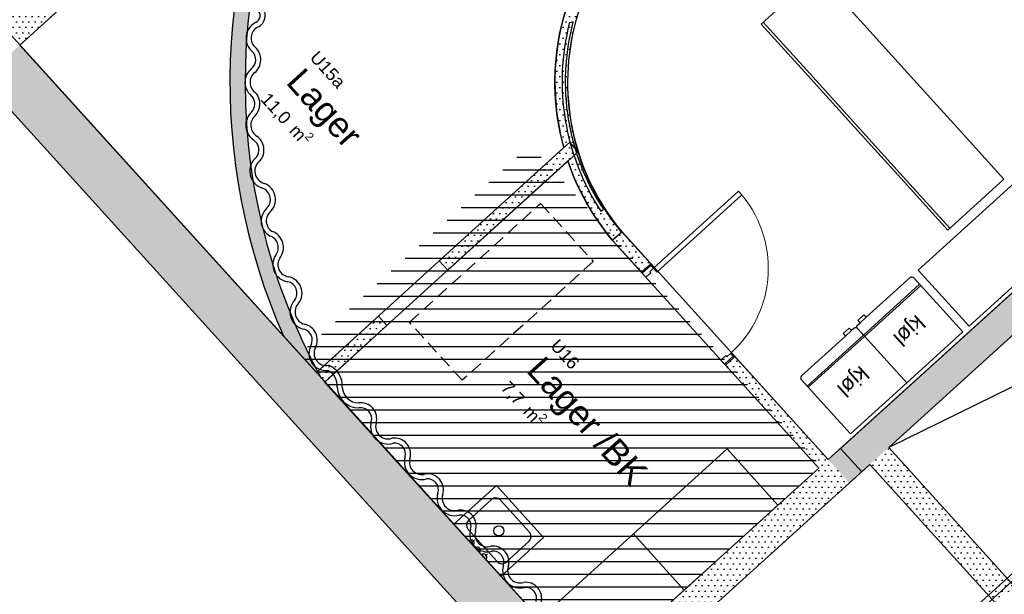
# Model space of a CAD drawing. Header units: millimetres. Extents: x 62961 to 109894, y 64087 to 106742.
# Tile 6 of 35: x 67377 to 75166, y 84066 to 88611. Entities that reach past the tile are written whole.
import ezdxf
from ezdxf.enums import TextEntityAlignment as Align

# ---------------------------------------------------------------- set-up
doc = ezdxf.new("R2010")
doc.units = ezdxf.units.MM
doc.header["$LTSCALE"] = 0.5
doc.header["$MEASUREMENT"] = 0
doc.linetypes.add('PLINE', pattern=[0])
doc.linetypes.add('Under snittplan', pattern=[300, 200, -100])
for name, color, linetype in [('000 2D grafikk', 7, 'Continuous'), ('231- Bærende yttervegger', 7, 'Continuous'), ('231- Bærende yttervegger (Skravur)', 7, 'Continuous'), ('24-- Innervegger', 7, 'Continuous'), ('241- Bærende innervegger', 7, 'Continuous'), ('241- Bærende innervegger (Skravur)', 7, 'Continuous'), ('242- Ikke-bærende innervegger IARK', 7, 'Continuous'), ('242- Ikke-bærende innervegger IARK (Skravur)', 7, 'Continuous'), ('244- Vinduer_ dører_ foldevegger', 7, 'Continuous'), ('25-- Dekker', 7, 'Continuous'), ('27-- Fast inventar (Skravur)(Nye konstruksjoner)', 7, 'Continuous'), ('27-- Fast inventar(Nye konstruksjoner)', 7, 'Continuous'), ('279- Annet fast inventar', 7, 'Continuous'), ('279- Annet fast inventar(Nye konstruksjoner)', 7, 'Continuous'), ('287- Andre rekkverk_ håndlister og fendere', 7, 'Continuous'), ('315- Utstyr for sanitærinstallasjoner', 7, 'Continuous'), ('862- M___Nettoareal', 7, 'Continuous'), ('862- M___Nettoareal(Polylinje)', 7, 'Continuous'), ('862- M___Nettoareal(Tekst)', 7, 'Continuous')]:
    doc.layers.add(name, color=color, linetype=linetype)
doc.layers.add('234- Vinduer_ dører_ porter', color=7, linetype='Continuous', lineweight=0)
doc.styles.add('GENERATED_STYLE_1', font='arial.ttf')
pattern_1 = [(0, (0, 0), (0, 86.60254), [0, -50]), (0, (25, 43.3), (0, 86.60254), [0, -50])]

# ---------------------------------------------------------------- blocks, each defined once
blk = doc.blocks.new('Lager _BK_U16_8', base_point=(71818.7, 85453.1))
at = {"layer": '862- M___Nettoareal(Polylinje)', "linetype": 'PLINE', "flags": 128}
blk.add_lwpolyline([(69788.3, 85743.6), (71893.3, 83428.2), (73698.9, 85064.3), (72067.5, 86864.7, -0.093544), (71713.8, 87493.5)], format="xyb", close=True, dxfattribs=at)
at = {"layer": '862- M___Nettoareal(Tekst)', "insert": (71273.6, 85782.3), "char_height": 100, "attachment_point": 1, "rotation": 312.16193, "style": 'GENERATED_STYLE_1'}
blk.add_mtext('\\A1;{\\pql;\\pt0,12050;\\fArial|b0|i0|c0|p0;\\W1.000000;7,7\\fArial|b0|i0|c0|p0;\\W1.000000;\\A1{\\H.66x;\\S^  ;}\\fArial|b0|i0|c0|p0;\\W1.000000; m\\fArial|b0|i0|c0|p0;\\W1.000000;\\A1{\\H.66x;\\S2^  ;}}', dxfattribs=at)
at = {"layer": '862- M___Nettoareal(Tekst)', "style": 'GENERATED_STYLE_1'}
for tag, height, p in [('ROOM_NUMBER', 100, (71642.3, 86093.3)), ('ROOM_NAME', 200, (71525.8, 85965)), ('DUMMY_861', 100, (71811.1, 85929.7)), ('DUMMY_863', 100, (71292.8, 85799.7)), ('DUMMY_862', 200, (72344.6, 85106.5))]:
    blk.add_attdef(tag, text='', height=height, rotation=312.16193, dxfattribs=at).set_placement(p, align=Align.TOP_LEFT)
blk = doc.blocks.new('Foaje_U17B_9', base_point=(77016.1, 92658))
at = {"layer": '862- M___Nettoareal(Polylinje)', "linetype": 'PLINE', "flags": 128}
blk.add_lwpolyline([(70742.5, 91459.6), (70819.8, 91374.3, -0.080784), (71904.3, 92018.1), (72860.3, 89828.7, 0.505663), (72137.4, 86928.6), (72142.7, 86933), (73774, 85132.4), (83926.2, 94331.5), (79416.5, 99319.8), (79145.3, 99074.1), (78190.4, 100127.5), (77081.8, 99122.5), (78036.7, 98069.1), (71758.9, 92380.6)], format="xyb", close=True, dxfattribs=at)
at = {"layer": '862- M___Nettoareal(Tekst)', "style": 'GENERATED_STYLE_1'}
for tag, height, p in [('ROOM_NUMBER', 100, (77018.8, 93100.4)), ('ROOM_NAME', 200, (76902.4, 92972)), ('DUMMY_861', 100, (77249.1, 92868.9)), ('DUMMY_863', 100, (76669.4, 92806.8)), ('DUMMY_862', 200, (77362.9, 92509.2))]:
    blk.add_attdef(tag, text='', height=height, rotation=312.16193, dxfattribs=at).set_placement(p, align=Align.TOP_LEFT)
blk = doc.blocks.new('Lager_U15a_27', base_point=(69742.3, 87925.6))
at = {"layer": '862- M___Nettoareal(Polylinje)', "linetype": 'PLINE', "flags": 128}
blk.add_lwpolyline([(70742.5, 91459.8), (67376.5, 88409.6), (69724.9, 85821.1), (71681.4, 87599.2, -0.228567), (71984.7, 89263.5), (69513.2, 89523, -0.137894), (70819.8, 91374.3)], format="xyb", close=True, dxfattribs=at)
at = {"layer": '862- M___Nettoareal(Tekst)', "insert": (69372.4, 88063.8), "char_height": 100, "attachment_point": 1, "rotation": 312.16193, "style": 'GENERATED_STYLE_1'}
blk.add_mtext('\\A1;{\\pql;\\pt0,12050;\\fArial|b0|i0|c0|p0;\\W1.000000;11,0\\fArial|b0|i0|c0|p0;\\W1.000000;\\A1{\\H.66x;\\S^  ;}\\fArial|b0|i0|c0|p0;\\W1.000000; m\\fArial|b0|i0|c0|p0;\\W1.000000;\\A1{\\H.66x;\\S2^  ;}}', dxfattribs=at)
at = {"layer": '862- M___Nettoareal(Tekst)', "style": 'GENERATED_STYLE_1'}
for tag, height, p in [('ROOM_NUMBER', 100, (69739.8, 88373.7)), ('ROOM_NAME', 200, (69623.3, 88245.4)), ('DUMMY_861', 100, (69959.9, 88153.5)), ('DUMMY_863', 100, (69390.4, 88080.1)), ('DUMMY_862', 200, (70094.2, 87771.1))]:
    blk.add_attdef(tag, text='', height=height, rotation=312.16193, dxfattribs=at).set_placement(p, align=Align.TOP_LEFT)
blk = doc.blocks.new('Veggåpning 01[21]')
at = {"layer": '244- Vinduer_ dører_ foldevegger', "linetype": 'PLINE'}
for p, q in [((70763.3, 86629.7), (70696.1, 86703.7)), ((70282.3, 86192.5), (70215, 86266.5))]:
    blk.add_line(p, q, dxfattribs=at)
blk = doc.blocks.new('Dør[22]')
at = {"layer": '234- Vinduer_ dører_ porter', "linetype": 'PLINE'}
for p, q in [((73064.1, 87254.1), (72391.3, 86644.4)), ((73091, 87224.5), (73064.1, 87254.1)), ((72418.1, 86614.8), (73091, 87224.5)), ((72363.7, 86674.8), (72295.6, 86613)), ((72302.3, 86605.6), (72370.4, 86667.4)), ((72391.3, 86644.4), (72361.6, 86617.6)), ((72370.4, 86667.4), (72363.7, 86674.8)), ((72370.4, 86667.4), (72391.3, 86644.4)), ((72391.3, 86644.4), (72418.1, 86614.8)), ((72302.3, 86605.6), (72295.6, 86613)), ((72331.1, 86573.7), (72302.3, 86605.6)), ((72369.7, 86608.7), (72331.1, 86573.7)), ((72361.6, 86617.6), (72369.7, 86608.7)), ((72924.7, 85918.7), (72963.3, 85953.6)), ((73021.8, 85948.6), (72953.6, 85886.8)), ((73028.5, 85941.2), (72960.3, 85879.4)), ((72963.3, 85953.6), (72971.3, 85944.7)), ((72971.3, 85944.7), (73001, 85971.6)), ((73001, 85971.6), (73021.8, 85948.6)), ((73021.8, 85948.6), (73028.5, 85941.2)), ((72953.6, 85886.8), (72924.7, 85918.7)), ((72953.6, 85886.8), (72960.3, 85879.4))]:
    blk.add_line(p, q, dxfattribs=at)
blk.add_arc((72391.3, 86644.4), 908, 312.18069, 42.18069, dxfattribs=at)
at = {"layer": '244- Vinduer_ dører_ foldevegger', "linetype": 'PLINE'}
for p, q in [((72369.7, 86680.2), (72344.8, 86707.6)), ((72369.7, 86680.2), (72344.8, 86707.6)), ((72295.6, 86613), (72270.7, 86640.4)), ((72295.6, 86613), (72270.7, 86640.4)), ((72295.6, 86613), (72363.7, 86674.8)), ((72295.6, 86613), (72363.7, 86674.8)), ((72363.7, 86674.8), (72369.7, 86680.2)), ((72363.7, 86674.8), (72369.7, 86680.2)), ((72960.3, 85879.4), (73028.5, 85941.2)), ((72960.3, 85879.4), (73028.5, 85941.2)), ((73028.5, 85941.2), (73034.4, 85946.5)), ((73028.5, 85941.2), (73034.4, 85946.5)), ((73034.4, 85946.5), (73059.3, 85919.1)), ((73034.4, 85946.5), (73059.3, 85919.1)), ((72960.3, 85879.4), (72985.2, 85852)), ((72960.3, 85879.4), (72985.2, 85852))]:
    blk.add_line(p, q, dxfattribs=at)
blk = doc.blocks.new('Utslagsvask[12]', base_point=(70998.3, 84415.4))
at = {"layer": '315- Utstyr for sanitærinstallasjoner', "linetype": 'PLINE'}
for p, q in [((71108.2, 84815.3), (70926.7, 84650.7)), ((71410.5, 84556.1), (71178.9, 84811.8)), ((70923.2, 84580.1), (71154.9, 84324.5)), ((70939.5, 84480.2), (70922.7, 84498.7)), ((70956.3, 84461.7), (70973.1, 84443.2)), ((70957.2, 84479.3), (70975.7, 84496.1)), ((71225.5, 84321), (71407, 84485.5)), ((71040.2, 84369.1), (71023.5, 84387.6)), ((71057.9, 84368.2), (71076.4, 84385)), ((71057, 84350.5), (71073.8, 84332))]:
    blk.add_line(p, q, dxfattribs=at)
at = {"layer": '315- Utstyr for sanitærinstallasjoner', "linetype": 'PLINE', "flags": 128}
blk.add_lwpolyline([(71149.1, 84926.5), (71521.8, 84515.2), (71184.6, 84209.7), (70811.9, 84621)], close=True, dxfattribs=at)
for points in [[(70964.7, 84452.4, 1), (70931.1, 84489.5)], [(71013.7, 84398.3, 1), (70982.8, 84432.4)], [(71065.4, 84341.3, 1), (71031.8, 84378.3)]]:
    blk.add_lwpolyline(points, format="xyb", close=True, dxfattribs=at)
at = {"layer": '315- Utstyr for sanitærinstallasjoner', "linetype": 'PLINE'}
blk.add_circle((71166.9, 84568.1), 40, dxfattribs=at)
for centre, start, end in [((71141.8, 84778.2), 42.18069, 132.18069), ((70960.3, 84613.7), 132.18069, 222.18069), ((71373.5, 84522.6), 312.18069, 42.18069), ((71191.9, 84358), 222.18069, 312.18069)]:
    blk.add_arc(centre, 50, start, end, dxfattribs=at)
blk = doc.blocks.new('Wall 28[23]', base_point=(71830.8, 80889.3))
at = {"layer": '24-- Innervegger', "linetype": 'PLINE'}
blk.add_line((71733.2, 81070.6), (87656, 95458.9), dxfattribs=at)
blk = doc.blocks.new('Underskap[27]', base_point=(74794.3, 87757.3))
at = {"layer": '27-- Fast inventar(Nye konstruksjoner)', "linetype": 'PLINE'}
for p, q in [((75163.6, 87349.7), (74794.3, 87757.3)), ((75163.6, 87349.7), (74794.3, 87757.3)), ((74349.7, 87354.4), (74719, 86946.8)), ((74366, 87369.2), (74735.3, 86961.6)), ((74719, 86946.8), (75163.6, 87349.7))]:
    blk.add_line(p, q, dxfattribs=at)
blk = doc.blocks.new('Underskap[28]', base_point=(74425, 88164.8))
at = {"layer": '27-- Fast inventar(Nye konstruksjoner)', "linetype": 'PLINE'}
for p, q in [((74794.3, 87757.3), (74425, 88164.8)), ((74794.3, 87757.3), (74425, 88164.8)), ((73980.4, 87761.9), (74349.7, 87354.4)), ((73996.7, 87776.7), (74366, 87369.2))]:
    blk.add_line(p, q, dxfattribs=at)
blk = doc.blocks.new('Underskap[29]', base_point=(74055.7, 88572.4))
at = {"layer": '27-- Fast inventar(Nye konstruksjoner)', "linetype": 'PLINE'}
for p, q in [((74425, 88164.8), (74055.7, 88572.4)), ((74425, 88164.8), (74055.7, 88572.4)), ((73627.4, 88184.3), (73996.7, 87776.7)), ((73611.1, 88169.5), (73980.4, 87761.9))]:
    blk.add_line(p, q, dxfattribs=at)
blk = doc.blocks.new('Underskap[30]', base_point=(73686.4, 88980))
at = {"layer": '27-- Fast inventar(Nye konstruksjoner)', "linetype": 'PLINE'}
for p, q in [((73686.4, 88980), (73241.8, 88577.1)), ((74055.7, 88572.4), (73686.4, 88980)), ((74055.7, 88572.4), (73686.4, 88980)), ((73241.8, 88577.1), (73611.1, 88169.5)), ((73258.1, 88591.9), (73627.4, 88184.3))]:
    blk.add_line(p, q, dxfattribs=at)
blk = doc.blocks.new('Kjøleskap[31]', base_point=(73991, 86182.6))
at = {"layer": '27-- Fast inventar(Nye konstruksjoner)', "linetype": 'PLINE'}
for p, q in [((74496.2, 86518.6), (74051.6, 86115.7)), ((74504.9, 86509), (74060.3, 86106.1)), ((74024.9, 86213.4), (74072.8, 86256.8))]:
    blk.add_line(p, q, dxfattribs=at)
at = {"layer": '27-- Fast inventar(Nye konstruksjoner)', "linetype": 'PLINE', "flags": 128}
blk.add_lwpolyline([(74421.2, 86572.5, -0.414214), (74448.6, 86571.2), (74838.5, 86140.9), (74393.9, 85738), (74004, 86168.3, -0.414214), (74005.3, 86195.6), (74024.9, 86213.4), (74007.6, 86232.6), (74055.4, 86275.9), (74072.8, 86256.8)], format="xyb", close=True, dxfattribs=at)
at = {"layer": '27-- Fast inventar(Nye konstruksjoner)', "style": 'GENERATED_STYLE_1'}
blk.add_attdef('txt', text='', height=120, rotation=222.18069, dxfattribs=at).set_placement((74414.7, 86151.3), align=Align.MIDDLE_CENTER)
blk = doc.blocks.new('Kjøleskap[32]', base_point=(73991, 86182.6))
at = {"layer": '27-- Fast inventar(Nye konstruksjoner)', "linetype": 'PLINE'}
for p, q in [((73607, 85712.8), (74051.6, 86115.7)), ((73615.7, 85703.3), (74060.3, 86106.1)), ((73957, 86151.8), (73909.2, 86108.5))]:
    blk.add_line(p, q, dxfattribs=at)
at = {"layer": '27-- Fast inventar(Nye konstruksjoner)', "linetype": 'PLINE', "flags": 128}
blk.add_lwpolyline([(73560.7, 85792.8, 0.414214), (73559.3, 85765.4), (73949.2, 85335.1), (74393.9, 85738), (74004, 86168.3, 0.414214), (73976.6, 86169.6), (73957, 86151.8), (73939.7, 86171), (73891.8, 86127.6), (73909.2, 86108.5)], format="xyb", close=True, dxfattribs=at)
at = {"layer": '27-- Fast inventar(Nye konstruksjoner)', "style": 'GENERATED_STYLE_1'}
blk.add_attdef('txt', text='', height=120, rotation=222.18069, dxfattribs=at).set_placement((73970.1, 85748.4), align=Align.MIDDLE_CENTER)
blk = doc.blocks.new('Bokhylle 02[33]', base_point=(72972.5, 85215.8))
at = {"layer": '27-- Fast inventar(Nye konstruksjoner)', "linetype": 'PLINE', "flags": 128}
blk.add_lwpolyline([(72972.5, 85215.8), (72231.5, 84544.3), (72634.4, 84099.7), (73375.4, 84771.2)], close=True, dxfattribs=at)
blk = doc.blocks.new('Bokhylle 02[34]', base_point=(72231.5, 84544.3))
at = {"layer": '27-- Fast inventar(Nye konstruksjoner)', "linetype": 'PLINE', "flags": 128}
blk.add_lwpolyline([(72231.5, 84544.3), (71490.5, 83872.8), (71893.3, 83428.2), (72634.4, 84099.7)], close=True, dxfattribs=at)

msp = doc.modelspace()

# ---------------------------------------------------------------- hatches: boundary and pattern name
at = {"linetype": 'Continuous'}
h = msp.add_hatch(dxfattribs=at)
h.set_pattern_fill('Linjer_100_mm', color=256, style=0, pattern_type=2)
h.set_pattern_definition([(0, (71654.57, 85524.71), (0, 100), [])])
h.paths.add_polyline_path([(71893.4, 83428.2), (69591.7, 85968.3), (71415.8, 87621.2), (73717.5, 85081.1)])
at = {"layer": '231- Bærende yttervegger (Skravur)', "linetype": 'Continuous'}
h = msp.add_hatch(dxfattribs=at)
h.set_pattern_fill('Eksisterende_konstruksjon', color=256, style=0, pattern_type=2)
h.set_pattern_definition(pattern_1)
h.paths.add_polyline_path([(67080.1, 88141), (71597, 83159.6), (71893.3, 83428.2), (67376.5, 88409.6)])
at = {"layer": '241- Bærende innervegger (Skravur)', "linetype": 'Continuous'}
h = msp.add_hatch(dxfattribs=at)
h.set_pattern_fill('Eksisterende_konstruksjon', color=256, style=0, pattern_type=2)
h.set_pattern_definition(pattern_1)
h.paths.add_polyline_path([(83926.2, 94331.5), (73870, 85219.3), (74037.8, 85034), (84094, 94146.3)])
h = msp.add_hatch(dxfattribs=at)
h.set_pattern_fill('Eksisterende_konstruksjon', color=256, style=0, pattern_type=2)
h.set_pattern_definition(pattern_1)
h.paths.add_polyline_path([(67376.5, 88409.6), (69214.5, 90075.1), (69011.4, 90295.8), (67175.2, 88632)])
h = msp.add_hatch(dxfattribs=at)
h.set_pattern_fill('Eksisterende_konstruksjon', color=256, style=0, pattern_type=2)
h.set_pattern_definition(pattern_1)
h.paths.add_polyline_path([(73773, 85131.4), (73940.9, 84946.2), (77672.2, 88327.3), (77504.4, 88512.5)])
h = msp.add_hatch(dxfattribs=at)
h.set_pattern_fill('Eksisterende_konstruksjon', color=256, style=0, pattern_type=2)
h.set_pattern_definition(pattern_1)
h.paths.add_polyline_path([(75247.7, 84127.7), (74251.6, 85227.7), (74103.3, 85093.4), (75099.4, 83993.4)])
h = msp.add_hatch(dxfattribs=at)
h.set_pattern_fill('Eksisterende_konstruksjon', color=256, style=0, pattern_type=2)
h.set_pattern_definition(pattern_1)
h.paths.add_polyline_path([(73773, 85131.4), (73698.9, 85064.3), (73940.9, 84946.2)])
h = msp.add_hatch(dxfattribs=at)
h.set_pattern_fill('Eksisterende_konstruksjon', color=256, style=0, pattern_type=2)
h.set_pattern_definition(pattern_1)
h.paths.add_polyline_path([(73698.9, 85064.3), (71893.4, 83428.2), (72061.2, 83242.9), (73866.8, 84879)])
h = msp.add_hatch(dxfattribs=at)
h.set_pattern_fill('Eksisterende_konstruksjon', color=256, style=0, pattern_type=2)
h.set_pattern_definition(pattern_1)
h.paths.add_polyline_path([(73698.9, 85064.3), (73866.8, 84879), (73940.9, 84946.2)])
at = {"layer": '242- Ikke-bærende innervegger IARK (Skravur)', "linetype": 'Continuous'}
h = msp.add_hatch(dxfattribs=at)
h.set_pattern_fill('Eksisterende_konstruksjon', color=256, style=0, pattern_type=2)
h.set_pattern_definition(pattern_1)
h.paths.add_polyline_path([(69617.3, 90440, 0.230025), (69465, 86106.3), (69760.2, 85780.8, -0.273336), (69909.5, 90704.8)])
h = msp.add_hatch(dxfattribs=at)
h.set_pattern_fill('Eksisterende_konstruksjon', color=256, style=0, pattern_type=2)
h.set_pattern_definition(pattern_1)
h.paths.add_polyline_path([(72820.1, 89918.6, 0.507525), (72064.9, 86867.7), (72141.6, 86931.8, -0.507525), (72858, 89826)])
h = msp.add_hatch(dxfattribs=at)
h.set_pattern_fill('Eksisterende_konstruksjon', color=256, style=0, pattern_type=2)
h.set_pattern_definition(pattern_1)
h.paths.add_polyline_path([(71727.7, 87641.2), (70696.1, 86703.7), (70763.3, 86629.7), (71795, 87567.2)])
h = msp.add_hatch(dxfattribs=at)
h.set_pattern_fill('Eksisterende_konstruksjon', color=256, style=0, pattern_type=2)
h.set_pattern_definition(pattern_1)
h.paths.add_polyline_path([(72141.6, 86931.9), (72067.5, 86864.7), (72295.6, 86613), (72369.7, 86680.2)])
h = msp.add_hatch(dxfattribs=at)
h.set_pattern_fill('Eksisterende_konstruksjon', color=256, style=0, pattern_type=2)
h.set_pattern_definition(pattern_1)
h.paths.add_polyline_path([(69724.9, 85821.1), (69792.1, 85747.1), (70282.3, 86192.5), (70215, 86266.5)])
h = msp.add_hatch(dxfattribs=at)
h.set_pattern_fill('Eksisterende_konstruksjon', color=256, style=0, pattern_type=2)
h.set_pattern_definition(pattern_1)
h.paths.add_polyline_path([(73034.4, 85946.5), (72960.3, 85879.4), (73698.9, 85064.3), (73773, 85131.4)])

# ---------------------------------------------------------------- linework, layer by layer
at = {"layer": '000 2D grafikk', "linetype": 'PLINE'}
msp.add_lwpolyline([(78263, 87195.4), (74251.6, 85227.7)], dxfattribs=at)
at = {"layer": '000 2D grafikk', "linetype": 'Under snittplan'}
msp.add_lwpolyline([(70460.5, 86217.8), (71498, 87157.9), (71914.3, 86698.4), (70876.8, 85758.4)], close=True, dxfattribs=at)
at = {"layer": '231- Bærende yttervegger', "linetype": 'PLINE', "flags": 128}
for points in [[(69465, 86106.3), (67376.5, 88409.6)], [(67080.1, 88141), (71597, 83159.6)], [(71893.3, 83428.2), (69760.2, 85780.8)]]:
    msp.add_lwpolyline(points, dxfattribs=at)
at = {"layer": '241- Bærende innervegger', "linetype": 'PLINE', "flags": 128}
for points in [[(83926.2, 94331.5), (73870, 85219.3)], [(67376.5, 88409.6), (69214.5, 90075.1)], [(77504.4, 88512.5), (73773, 85131.4)], [(74251.6, 85227.7), (77523.3, 88192.4)], [(74251.6, 85227.7), (77523.3, 88192.4)], [(75247.7, 84127.7), (74251.6, 85227.7)], [(73870, 85219.3), (74037.8, 85034)], [(73940.9, 84946.2), (74103.3, 85093.4)], [(74037.8, 85034), (74103.3, 85093.4)], [(74103.3, 85093.4), (75099.4, 83993.4)], [(73698.9, 85064.3), (71893.4, 83428.2)], [(72061.2, 83242.9), (73940.9, 84946.2)]]:
    msp.add_lwpolyline(points, dxfattribs=at)
at = {"layer": '242- Ikke-bærende innervegger IARK', "linetype": 'PLINE'}
for p, q in [((70763.3, 86629.7), (70696.1, 86703.7)), ((72369.7, 86680.2), (72344.8, 86707.6)), ((72295.6, 86613), (72270.7, 86640.4)), ((72295.6, 86613), (72363.7, 86674.8)), ((72363.7, 86674.8), (72369.7, 86680.2)), ((70282.3, 86192.5), (70215, 86266.5)), ((72960.3, 85879.4), (73028.5, 85941.2)), ((73028.5, 85941.2), (73034.4, 85946.5)), ((73034.4, 85946.5), (73059.3, 85919.1)), ((72960.3, 85879.4), (72985.2, 85852))]:
    msp.add_line(p, q, dxfattribs=at)
at = {"layer": '242- Ikke-bærende innervegger IARK', "linetype": 'PLINE', "flags": 128}
for points in [[(71727.7, 87641.2), (70696.1, 86703.7)], [(71795, 87567.2), (71727.7, 87641.2)], [(70763.3, 86629.7), (71795, 87567.2)], [(72064.9, 86867.7), (72141.6, 86931.8)], [(72067.5, 86864.7), (72141.6, 86931.9)], [(72067.5, 86864.7), (72295.6, 86613)], [(72369.7, 86680.2), (72141.6, 86931.9)], [(70215, 86266.5), (69724.9, 85821.1)], [(69792.1, 85747.1), (70282.3, 86192.5)], [(73773, 85131.4), (73034.4, 85946.5)], [(72960.3, 85879.4), (73698.9, 85064.3)], [(69724.9, 85821.1), (69792.1, 85747.1)], [(73940.9, 84946.2), (73940.9, 84946.2)]]:
    msp.add_lwpolyline(points, dxfattribs=at)
at = {"layer": '242- Ikke-bærende innervegger IARK', "linetype": 'PLINE'}
for centre, radius, start, end in [((74002, 88116.4), 4842.4, 147.68767, 208.83802), ((74002, 88116.4), 4962.4, 152.07933, 203.89576), ((73558.3, 88116.9), 1947, 112.27888, 195.42343), ((73558.3, 88116.9), 1847, 112.27888, 219.9147), ((73558.3, 88116.9), 1947, 198.67657, 219.9147)]:
    msp.add_arc(centre, radius, start, end, dxfattribs=at)
at = {"layer": '25-- Dekker', "linetype": 'PLINE', "flags": 128}
msp.add_lwpolyline([(63526.1, 92662.3), (71893.2, 83428.3), (71966.2, 83483.6), (73099, 82236.1), (78655.2, 87281.7), (87603.7, 95393.7), (86472, 96642.1), (88850.8, 98800.7), (78525.4, 106253.6), (76516.1, 104432.9), (78748.8, 102789.4), (78160.9, 102256.6), (77529.2, 102953.8), (77407.4, 102843.4), (76777.5, 103538.6), (76646.1, 103419.6), (76083.3, 104040.7)], close=True, dxfattribs=at)
at = {"layer": '27-- Fast inventar (Skravur)(Nye konstruksjoner)', "linetype": 'PLINE', "flags": 128}
msp.add_lwpolyline([(74485, 86630.3), (76263.5, 88241.9), (76666.4, 87797.2), (74887.9, 86185.7)], close=True, dxfattribs=at)
at = {"layer": '279- Annet fast inventar', "linetype": 'PLINE'}
for radius, start, end in [(136.8, 322.77861, 68.96529), (96.8, 322.08799, 70.36682)]:
    msp.add_arc((69326, 86808.7), radius, start, end, dxfattribs=at)
at = {"layer": '279- Annet fast inventar(Nye konstruksjoner)', "linetype": 'PLINE'}
for centre, radius, start, end in [((69217.9, 88644.6), 61.2, 292.92638, 52.74737), ((69217.9, 88644.6), 101.2, 293.97358, 52.58147), ((69305.2, 88465.4), 138.2, 117.31121, 229.35334), ((69305.2, 88465.4), 98.2, 118.01876, 229.74841), ((69153.3, 88294.2), 90.8, 309.34052, 47.00282), ((69153.3, 88294.2), 130.8, 309.20153, 47.42521), ((69297.1, 88115.8), 138.4, 128.56688, 235.09655), ((69297.1, 88115.8), 98.4, 128.43708, 238.32586), ((69139.6, 87945.1), 136.9, 316.79003, 39.39903), ((69139.6, 87945.1), 96.9, 317.7097, 36.12847), ((69306.2, 87775.7), 141, 132.32372, 236.7711), ((69306.2, 87775.7), 101, 131.43578, 237.11634), ((69174.1, 87580.3), 95, 323.99416, 54.672), ((69174.1, 87580.3), 135, 321.26168, 55.03586), ((69338.5, 87413.6), 141.2, 128.32112, 253.1213), ((69338.5, 87413.6), 101.2, 125.7337, 253.75851), ((69263.2, 87188), 96.8, 310.92227, 69.24603), ((69263.2, 87188), 136.8, 311.57294, 69.90812), ((69421.4, 87019.1), 134.7, 134.71561, 242.20651), ((69421.4, 87019.1), 94.7, 135.37824, 240.77922), ((69515.3, 86673.4), 136, 146.11737, 261.78464), ((69515.3, 86673.4), 96, 146.81273, 262.33662), ((69477.5, 86447.8), 132.8, 323.03486, 79.14199), ((69477.5, 86447.8), 92.8, 324.47027, 78.57391), ((69653.3, 86298.2), 138.6, 136.35538, 256.65465), ((69653.3, 86298.2), 98.6, 134.99216, 256.39286), ((69603.4, 86077.3), 87.8, 332.39099, 78.22326), ((69603.4, 86077.3), 127.8, 332.39099, 77.93436), ((69801.1, 85971.9), 136.1, 151.92433, 275.90391), ((69801.1, 85971.9), 96.1, 151.92433, 281.82559), ((69754.6, 85716.1), 174.7, 355.55104, 67.75435), ((69754.6, 85716.1), 134.7, 354.59301, 63.33972), ((70058.4, 85709.3), 169.8, 181.97954, 270.71766), ((70058.4, 85709.3), 129.8, 182.96984, 269.54717), ((70075.1, 85454.7), 126.1, 344.04499, 98.08606), ((70075.1, 85454.7), 86.1, 344.04499, 99.7536), ((70290.4, 85392.6), 138, 164.76229, 287.12814), ((70290.4, 85392.6), 98, 164.76229, 288.68117), ((70342.9, 85175.4), 126.1, 343.94534, 99.60935), ((70342.9, 85175.4), 86.1, 344.16676, 97.87521), ((70557.6, 85111.5), 138, 162.98294, 285.25764), ((70557.6, 85111.5), 98, 162.78465, 286.81067), ((70603, 84892.8), 126.1, 342.23646, 97.73885), ((70603, 84892.8), 86.1, 342.09874, 96.00471), ((70816.8, 84825.6), 138, 162.83508, 285.25764), ((70816.8, 84825.6), 98, 162.95842, 286.81067), ((70862.1, 84606.8), 126.1, 342.23646, 97.73885), ((70862.1, 84606.8), 86.1, 342.09874, 96.00471), ((71075.9, 84539.6), 138, 162.83508, 285.25764), ((71075.9, 84539.6), 98, 162.95842, 286.81067), ((71121.2, 84320.8), 126.1, 342.23646, 97.73885), ((71121.2, 84320.8), 86.1, 342.09874, 96.00471), ((71335, 84253.6), 138, 162.83508, 285.25764), ((71335, 84253.6), 98, 162.95842, 286.81067), ((71380.3, 84034.9), 126.1, 342.23646, 97.73885), ((71380.3, 84034.9), 86.1, 342.09874, 96.00471)]:
    msp.add_arc(centre, radius, start, end, dxfattribs=at)
at = {"layer": '287- Andre rekkverk_ håndlister og fendere', "linetype": 'PLINE'}
for p, q in [((71752.7, 88590.4), (71725.7, 88585.7)), ((71973.3, 87097.5), (71994.2, 87111.2))]:
    msp.add_line(p, q, dxfattribs=at)
for radius, start in [(1872, 165.68466), (1847, 165.33572)]:
    msp.add_arc((73539.6, 88122.8), radius, start, 213.20927, dxfattribs=at)

# ---------------------------------------------------------------- block references
at = {"layer": '24-- Innervegger', "linetype": 'PLINE'}
msp.add_blockref('Wall 28[23]', (71830.8, 80889.3), dxfattribs=at)
at = {"layer": '244- Vinduer_ dører_ foldevegger', "linetype": 'PLINE'}
for name in ['Dør[22]', 'Veggåpning 01[21]']:
    msp.add_blockref(name, (0, 0), dxfattribs=at)
at = {"layer": '27-- Fast inventar(Nye konstruksjoner)', "linetype": 'PLINE'}
for name, p in [('Underskap[30]', (73686.4, 88980)), ('Underskap[29]', (74055.7, 88572.4)), ('Underskap[28]', (74425, 88164.8)), ('Underskap[27]', (74794.3, 87757.3)), ('Bokhylle 02[33]', (72972.5, 85215.8)), ('Bokhylle 02[34]', (72231.5, 84544.3))]:
    msp.add_blockref(name, p, dxfattribs=at)
ref = msp.add_blockref('Kjøleskap[31]', (73991, 86182.6), dxfattribs=at)
ref.add_attrib('txt', 'kjøl', dxfattribs={"color": 7, "height": 120, "rotation": 222.18069, "style": 'GENERATED_STYLE_1'}).set_placement((74414.7, 86151.3), align=Align.MIDDLE_CENTER)
ref = msp.add_blockref('Kjøleskap[32]', (73991, 86182.6), dxfattribs=at)
ref.add_attrib('txt', 'kjøl', dxfattribs={"color": 7, "height": 120, "rotation": 222.18069, "style": 'GENERATED_STYLE_1'}).set_placement((73970.1, 85748.4), align=Align.MIDDLE_CENTER)
at = {"layer": '315- Utstyr for sanitærinstallasjoner', "linetype": 'PLINE'}
msp.add_blockref('Utslagsvask[12]', (70998.3, 84415.4), dxfattribs=at)
at = {"layer": '862- M___Nettoareal', "linetype": 'Continuous'}
msp.add_blockref('Foaje_U17B_9', (77016.1, 92658), dxfattribs=at)
ref = msp.add_blockref('Lager_U15a_27', (69742.3, 87925.6), dxfattribs=at)
ref.add_attrib('ROOM_NAME', 'Lager', dxfattribs={"layer": '862- M___Nettoareal(Tekst)', "color": 7, "height": 200, "rotation": 312.16193, "style": 'GENERATED_STYLE_1'}).set_placement((69623.3, 88245.4), align=Align.TOP_LEFT)
ref.add_attrib('ROOM_NUMBER', 'U15a', dxfattribs={"layer": '862- M___Nettoareal(Tekst)', "color": 7, "height": 100, "rotation": 312.16193, "style": 'GENERATED_STYLE_1'}).set_placement((69739.8, 88373.7), align=Align.TOP_LEFT)
ref = msp.add_blockref('Lager _BK_U16_8', (71818.7, 85453.1), dxfattribs=at)
ref.add_attrib('ROOM_NAME', 'Lager /BK', dxfattribs={"layer": '862- M___Nettoareal(Tekst)', "color": 7, "height": 200, "rotation": 312.16193, "style": 'GENERATED_STYLE_1'}).set_placement((71525.8, 85965), align=Align.TOP_LEFT)
ref.add_attrib('ROOM_NUMBER', 'U16', dxfattribs={"layer": '862- M___Nettoareal(Tekst)', "color": 7, "height": 100, "rotation": 312.16193, "style": 'GENERATED_STYLE_1'}).set_placement((71642.3, 86093.3), align=Align.TOP_LEFT)

doc.saveas('drawing.dxf')
